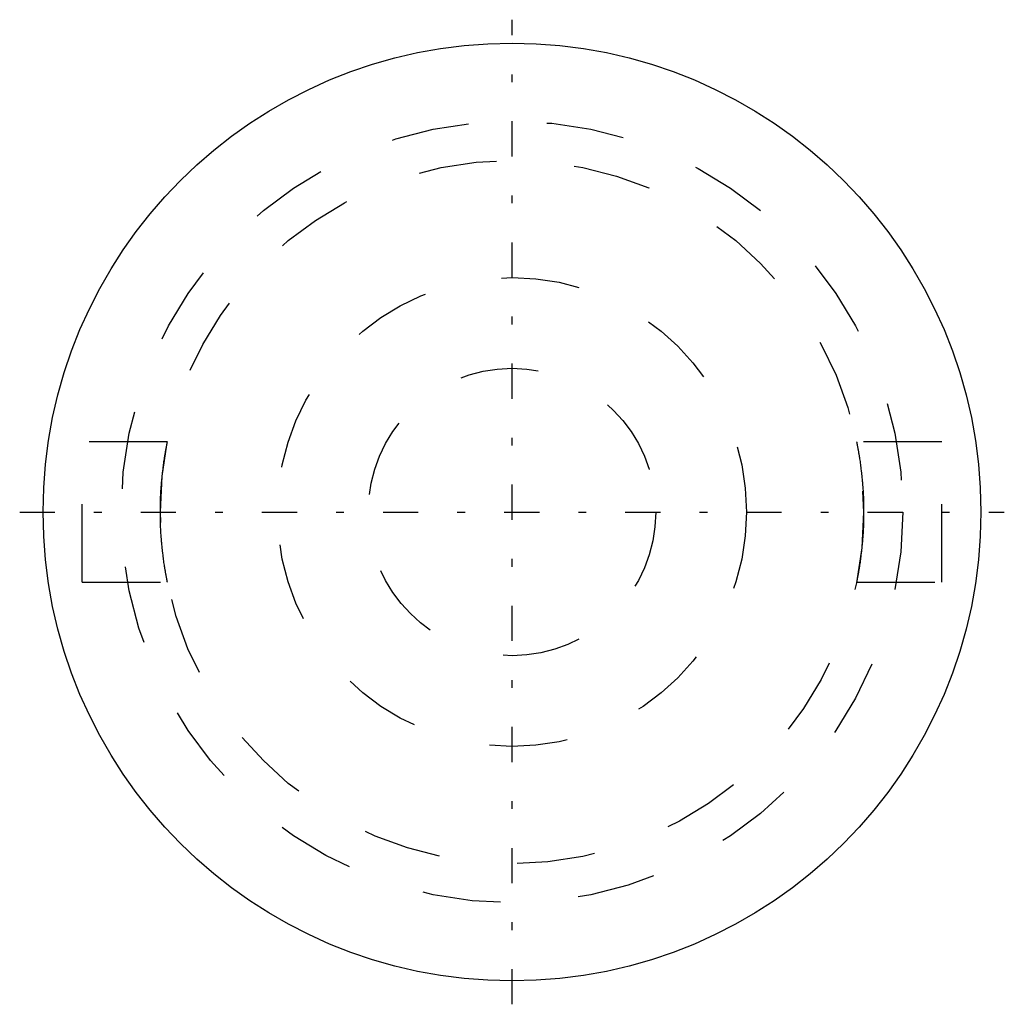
# Model space of a CAD drawing. Extents: x -6.3 to 6.3, y -6.3 to 6.3.
import ezdxf

# ---------------------------------------------------------------- set-up
doc = ezdxf.new("R2010")
doc.units = 0
doc.linetypes.add('CENTER', pattern=[1.5, 0.45, -0.5, 0.05, -0.5])
doc.linetypes.add('DASHED', pattern=[2, 1, -1])
for name, color, linetype in [('AM_0', 7, 'CONTINUOUS'), ('AM_3', 7, 'DASHED'), ('AM_7', 7, 'CENTER')]:
    doc.layers.add(name, color=color, linetype=linetype)

msp = doc.modelspace()

# ---------------------------------------------------------------- linework, layer by layer
at = {"layer": 'AM_0', "color": 7, "linetype": 'CONTINUOUS'}
msp.add_circle((0, 0), 6, dxfattribs=at)
at = {"layer": 'AM_3', "color": 6, "linetype": 'DASHED'}
for p, q in [((-4.409, 0.9), (-5.5, 0.9)), ((-5.5, -0.9), (-5.5, 0.9)), ((5.5, 0.9), (4.409, 0.9)), ((5.5, -0.9), (5.5, 0.9)), ((-5.5, -0.9), (-4.409, -0.9)), ((4.409, -0.9), (5.5, -0.9))]:
    msp.add_line(p, q, dxfattribs=at)
for points in [[(-4.409, -0.9), (-4.409, -0.9), (-4.409, -0.899), (-4.41, -0.898), (-4.41, -0.897), (-4.41, -0.896), (-4.411, -0.893), (-4.411, -0.889), (-4.412, -0.884), (-4.413, -0.879), (-4.414, -0.873), (-4.415, -0.87), (-4.416, -0.866), (-4.417, -0.859), (-4.419, -0.85), (-4.421, -0.841), (-4.423, -0.831), (-4.425, -0.821), (-4.426, -0.815), (-4.427, -0.809), (-4.429, -0.797), (-4.431, -0.785), (-4.432, -0.778), (-4.433, -0.772), (-4.436, -0.758), (-4.438, -0.743), (-4.439, -0.736), (-4.441, -0.728), (-4.443, -0.712), (-4.446, -0.696), (-4.448, -0.68), (-4.451, -0.663), (-4.454, -0.645), (-4.455, -0.636), (-4.456, -0.627), (-4.459, -0.609), (-4.461, -0.59), (-4.464, -0.57), (-4.466, -0.55), (-4.469, -0.529), (-4.47, -0.519), (-4.471, -0.508), (-4.474, -0.486), (-4.476, -0.463), (-4.478, -0.441), (-4.481, -0.417), (-4.483, -0.393), (-4.484, -0.381), (-4.485, -0.369), (-4.487, -0.345), (-4.489, -0.32), (-4.49, -0.295), (-4.492, -0.27), (-4.493, -0.244), (-4.494, -0.231), (-4.495, -0.219), (-4.496, -0.193), (-4.497, -0.167), (-4.498, -0.141), (-4.499, -0.115), (-4.499, -0.089), (-4.499, -0.076), (-4.5, -0.064), (-4.5, -0.038), (-4.5, -0.013), (-4.5, 0), (-4.5, 0.013), (-4.5, 0.038), (-4.5, 0.064), (-4.499, 0.076), (-4.499, 0.089), (-4.499, 0.115), (-4.498, 0.141), (-4.497, 0.167), (-4.496, 0.193), (-4.495, 0.219), (-4.494, 0.231), (-4.493, 0.244), (-4.492, 0.27), (-4.49, 0.295), (-4.489, 0.32), (-4.487, 0.345), (-4.485, 0.369), (-4.484, 0.381), (-4.483, 0.393), (-4.481, 0.417), (-4.478, 0.441), (-4.476, 0.463), (-4.474, 0.486), (-4.471, 0.508), (-4.47, 0.519), (-4.469, 0.529), (-4.466, 0.55), (-4.464, 0.57), (-4.461, 0.59), (-4.459, 0.609), (-4.456, 0.627), (-4.455, 0.636), (-4.454, 0.645), (-4.451, 0.663), (-4.448, 0.68), (-4.446, 0.696), (-4.443, 0.712), (-4.441, 0.728), (-4.439, 0.736), (-4.438, 0.743), (-4.436, 0.758), (-4.433, 0.772), (-4.432, 0.778), (-4.431, 0.785), (-4.429, 0.797), (-4.427, 0.809), (-4.426, 0.815), (-4.425, 0.821), (-4.423, 0.831), (-4.421, 0.841), (-4.419, 0.85), (-4.417, 0.859), (-4.416, 0.866), (-4.415, 0.87), (-4.414, 0.873), (-4.413, 0.879), (-4.412, 0.884), (-4.411, 0.889), (-4.411, 0.893), (-4.41, 0.896), (-4.41, 0.897), (-4.41, 0.898), (-4.409, 0.899), (-4.409, 0.9), (-4.409, 0.9)], [(4.409, 0.9), (4.409, 0.9), (4.409, 0.899), (4.41, 0.898), (4.41, 0.897), (4.41, 0.896), (4.411, 0.893), (4.411, 0.889), (4.412, 0.884), (4.413, 0.879), (4.414, 0.873), (4.415, 0.87), (4.416, 0.866), (4.417, 0.859), (4.419, 0.85), (4.421, 0.841), (4.423, 0.831), (4.425, 0.821), (4.426, 0.815), (4.427, 0.809), (4.429, 0.797), (4.431, 0.785), (4.432, 0.778), (4.433, 0.772), (4.436, 0.758), (4.438, 0.743), (4.439, 0.736), (4.441, 0.728), (4.443, 0.712), (4.446, 0.696), (4.448, 0.68), (4.451, 0.663), (4.454, 0.645), (4.455, 0.636), (4.456, 0.627), (4.459, 0.609), (4.461, 0.59), (4.464, 0.57), (4.466, 0.55), (4.469, 0.529), (4.47, 0.519), (4.471, 0.508), (4.474, 0.486), (4.476, 0.463), (4.478, 0.441), (4.481, 0.417), (4.483, 0.393), (4.484, 0.381), (4.485, 0.369), (4.487, 0.345), (4.489, 0.32), (4.49, 0.295), (4.492, 0.27), (4.493, 0.244), (4.494, 0.231), (4.495, 0.219), (4.496, 0.193), (4.497, 0.167), (4.498, 0.141), (4.499, 0.115), (4.499, 0.089), (4.499, 0.076), (4.5, 0.064), (4.5, 0.038), (4.5, 0.013), (4.5, 0), (4.5, -0.013), (4.5, -0.038), (4.5, -0.064), (4.499, -0.076), (4.499, -0.089), (4.499, -0.115), (4.498, -0.141), (4.497, -0.167), (4.496, -0.193), (4.495, -0.219), (4.494, -0.231), (4.493, -0.244), (4.492, -0.27), (4.49, -0.295), (4.489, -0.32), (4.487, -0.345), (4.485, -0.369), (4.484, -0.381), (4.483, -0.393), (4.481, -0.417), (4.478, -0.441), (4.476, -0.463), (4.474, -0.486), (4.471, -0.508), (4.47, -0.519), (4.469, -0.529), (4.466, -0.55), (4.464, -0.57), (4.461, -0.59), (4.459, -0.609), (4.456, -0.627), (4.455, -0.636), (4.454, -0.645), (4.451, -0.663), (4.448, -0.68), (4.446, -0.696), (4.443, -0.712), (4.441, -0.728), (4.439, -0.736), (4.438, -0.743), (4.436, -0.758), (4.433, -0.772), (4.432, -0.778), (4.431, -0.785), (4.429, -0.797), (4.427, -0.809), (4.426, -0.815), (4.425, -0.821), (4.423, -0.831), (4.421, -0.841), (4.419, -0.85), (4.417, -0.859), (4.416, -0.866), (4.415, -0.87), (4.414, -0.873), (4.413, -0.879), (4.412, -0.884), (4.411, -0.889), (4.411, -0.893), (4.41, -0.896), (4.41, -0.897), (4.41, -0.898), (4.409, -0.899), (4.409, -0.9), (4.409, -0.9)]]:
    msp.add_lwpolyline(points, dxfattribs=at)
for radius in [5, 4.5, 3, 1.839]:
    msp.add_circle((0, 0), radius, dxfattribs=at)
at = {"layer": 'AM_7', "color": 4, "linetype": 'CENTER'}
for p, q in [((0, -6.3), (0, 6.3)), ((-6.3, 0), (6.3, 0))]:
    msp.add_line(p, q, dxfattribs=at)

doc.saveas('drawing.dxf')
